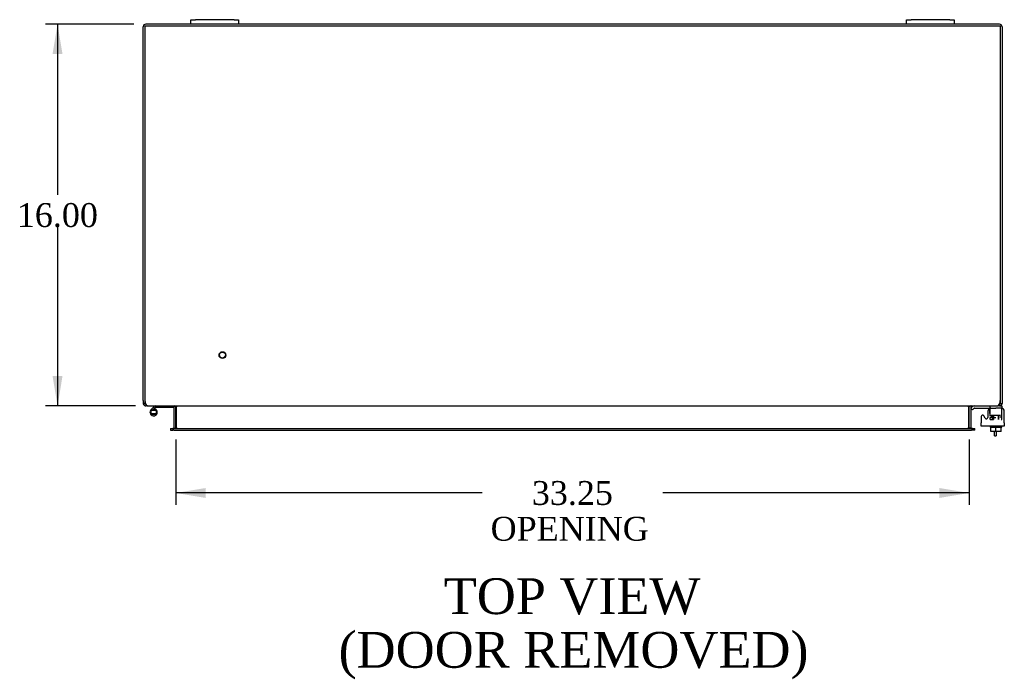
# Model space of a CAD drawing. Header units: inches. Extents: x 14 to 237, y 6 to 158.
# Tile 4 of 9: x 62 to 104, y 116 to 144. Entities that reach past the tile are written whole.
import ezdxf
from ezdxf.enums import TextEntityAlignment as Align

# ---------------------------------------------------------------- set-up
doc = ezdxf.new("R2010")
doc.units = ezdxf.units.IN
doc.header["$MEASUREMENT"] = 0
for name, color, linetype in [('COM40153-1', 7, 'CONTINUOUS'), ('COM42667', 7, 'CONTINUOUS'), ('COM42780', 7, 'CONTINUOUS'), ('COM48496', 7, 'CONTINUOUS'), ('COM70236-4', 7, 'CONTINUOUS'), ('DEFAULT', 7, 'CONTINUOUS'), ('FET07710', 7, 'CONTINUOUS'), ('HNG10620-38B', 7, 'CONTINUOUS'), ('HNG10620-38P', 7, 'CONTINUOUS'), ('SCC19011', 7, 'CONTINUOUS'), ('STD21878', 7, 'CONTINUOUS'), ('WAF25035', 7, 'CONTINUOUS')]:
    doc.layers.add(name, color=color, linetype=linetype)
doc.styles.add('SEACAD_TIMES_NEW_ROMAN', font='times.ttf')

# ---------------------------------------------------------------- blocks, each defined once
blk = doc.blocks.new('GDIMGGROUP18')
at = {"layer": 'DEFAULT', "linetype": 'Continuous'}
for points in [[(63.636, 142.409), (64.053, 142.409), (63.845, 143.659)], [(63.636, 128.909), (63.845, 127.659), (64.053, 128.909)]]:
    blk.add_hatch(color=136, dxfattribs=at).paths.add_polyline_path(points)
at = {"layer": 'DEFAULT', "color": 136, "linetype": 'Continuous'}
for p, q in [((67.042, 143.659), (63.345, 143.659)), ((63.845, 143.659), (63.845, 136.509)), ((63.845, 135.159), (63.845, 127.659)), ((67.111, 127.659), (63.345, 127.659))]:
    blk.add_line(p, q, dxfattribs=at)
at = {"layer": 'DEFAULT', "color": 136, "linetype": 'Continuous', "style": 'SEACAD_TIMES_NEW_ROMAN'}
blk.add_text('16.00', height=1, dxfattribs=at).set_placement((62.139, 136.159), align=Align.TOP_LEFT)
blk = doc.blocks.new('GDIMGGROUP19')
at = {"layer": 'DEFAULT', "linetype": 'Continuous'}
for points in [[(70.059, 123.804), (70.059, 124.221), (68.809, 124.013)], [(100.809, 123.804), (102.059, 124.013), (100.809, 124.221)]]:
    blk.add_hatch(color=136, dxfattribs=at).paths.add_polyline_path(points)
at = {"layer": 'DEFAULT', "color": 136, "linetype": 'Continuous'}
for p, q in [((68.809, 126.254), (68.809, 123.513)), ((102.059, 126.254), (102.059, 123.513)), ((81.648, 124.013), (68.809, 124.013)), ((102.059, 124.013), (89.22, 124.013))]:
    blk.add_line(p, q, dxfattribs=at)
at = {"layer": 'DEFAULT', "color": 136, "linetype": 'Continuous', "style": 'SEACAD_TIMES_NEW_ROMAN'}
for s, p in [('33.25', (83.727, 124.513)), ('OPENING ', (81.998, 123.013))]:
    blk.add_text(s, height=1, dxfattribs=at).set_placement(p, align=Align.TOP_LEFT)

msp = doc.modelspace()

# ---------------------------------------------------------------- linework, layer by layer
at = {"layer": 'COM40153-1', "color": 7}
for p, q in [((103.112, 126.409), (103.112, 126.587)), ((103.112, 126.409), (103.184, 126.409)), ((103.184, 126.587), (103.184, 126.409))]:
    msp.add_line(p, q, dxfattribs=at)
at = {"layer": 'COM42667', "color": 7}
for p, q in [((102.559, 127.212), (102.559, 126.956)), ((102.733, 127.147), (102.67, 127.244)), ((102.843, 127.439), (102.843, 127.179)), ((103.529, 126.956), (103.529, 127.439)), ((102.559, 126.813), (102.559, 126.956)), ((103.529, 126.813), (102.559, 126.813)), ((103.529, 126.956), (103.529, 126.813))]:
    msp.add_line(p, q, dxfattribs=at)
for centre, radius, start, end in [((102.968, 127.439), 0.125, 90, 180), ((103.404, 127.439), 0.125, 0, 90), ((102.619, 127.212), 0.06, 32.8455, 180), ((102.783, 127.179), 0.06, 212.8455, 0)]:
    msp.add_arc(centre, radius, start, end, dxfattribs=at)
at = {"layer": 'COM42780', "color": 7}
for p, q in [((102.131, 127.567), (102.181, 127.617)), ((102.131, 127.567), (102.198, 127.499)), ((102.198, 127.499), (102.248, 127.55)), ((102.282, 127.659), (103.18, 127.659)), ((102.282, 127.564), (103.18, 127.564)), ((102.316, 127.565), (102.316, 127.564)), ((102.316, 127.565), (102.375, 127.565)), ((102.375, 127.565), (102.375, 127.564)), ((102.375, 127.565), (102.404, 127.565)), ((102.404, 127.565), (102.404, 127.564)), ((102.404, 127.565), (102.566, 127.565)), ((102.516, 127.565), (102.516, 127.564)), ((102.566, 127.565), (102.566, 127.564)), ((102.93, 127.229), (102.93, 127.643)), ((103.18, 127.659), (103.256, 127.659)), ((103.43, 127.564), (103.18, 127.564)), ((103.328, 127.659), (103.43, 127.659)), ((103.43, 127.659), (103.43, 127.564)), ((103.43, 127.561), (103.43, 127.564)), ((103.43, 127.517), (103.43, 127.561)), ((102.93, 127.182), (103.18, 127.182)), ((102.93, 127.087), (102.93, 127.173)), ((102.985, 127.277), (103.375, 127.277)), ((102.985, 127.277), (102.985, 127.198)), ((103.055, 127.087), (103.055, 127.277)), ((103.074, 127.277), (103.074, 127.087)), ((103.287, 127.087), (103.287, 127.277)), ((103.305, 127.087), (103.305, 127.277)), ((103.375, 127.182), (103.375, 127.22)), ((103.43, 127.227), (103.43, 127.517)), ((103.43, 127.087), (103.43, 127.227)), ((102.93, 127.087), (103.074, 127.087)), ((103.392, 127.087), (103.43, 127.087))]:
    msp.add_line(p, q, dxfattribs=at)
for radius in [0.143, 0.048]:
    msp.add_arc((102.282, 127.516), radius, 90, 135, dxfattribs=at)
msp.add_ellipse((102.68, 126.559), major_axis=(0, 14.322), ratio=0.017455, start_param=-1.524085, end_param=-1.503851, dxfattribs=at)
msp.add_open_spline([(102.927, 127.556), (102.927, 127.558), (102.926, 127.559), (102.925, 127.563), (102.923, 127.564), (102.922, 127.564)], degree=3, knots=[0.6179659, 0.6179659, 0.6179659, 0.6179659, 0.75, 0.75, 1, 1, 1, 1], dxfattribs=at)
at = {"layer": 'COM48496', "color": 7}
for p, q in [((69.434, 143.659), (67.542, 143.659)), ((99.434, 143.659), (71.434, 143.659)), ((103.326, 143.659), (101.434, 143.659)), ((67.434, 127.885), (67.434, 143.551)), ((103.434, 143.551), (103.434, 127.885)), ((67.434, 127.885), (67.434, 127.767)), ((67.506, 127.767), (67.434, 127.767)), ((67.506, 127.885), (67.506, 127.767)), ((67.542, 127.731), (67.522, 127.737)), ((67.542, 127.731), (67.542, 127.659)), ((67.611, 127.659), (67.542, 127.659)), ((68.735, 127.633), (68.798, 127.651)), ((68.737, 126.754), (68.737, 127.623)), ((68.809, 126.754), (68.809, 127.623)), ((102.059, 126.754), (102.059, 127.623)), ((102.132, 127.633), (102.07, 127.651)), ((102.131, 127.623), (102.131, 126.754)), ((103.326, 127.659), (103.256, 127.659)), ((103.326, 127.731), (103.345, 127.737)), ((103.326, 127.731), (103.326, 127.659)), ((103.362, 127.885), (103.362, 127.767)), ((103.362, 127.767), (103.434, 127.767)), ((103.434, 127.885), (103.434, 127.767)), ((68.579, 126.718), (68.579, 126.646)), ((68.579, 126.718), (68.649, 126.718)), ((68.649, 126.718), (68.673, 126.718)), ((68.734, 126.742), (68.785, 126.723)), ((102.133, 126.742), (102.082, 126.723)), ((102.194, 126.718), (102.218, 126.718)), ((102.218, 126.718), (102.289, 126.718)), ((102.289, 126.646), (102.289, 126.718)), ((68.579, 126.646), (68.649, 126.646)), ((68.649, 126.646), (68.673, 126.646)), ((102.218, 126.646), (102.194, 126.646)), ((102.289, 126.646), (102.218, 126.646))]:
    msp.add_line(p, q, dxfattribs=at)
for centre, radius, start, end in [((67.542, 143.551), 0.108, 90, 180), ((103.326, 143.551), 0.108, 0, 90), ((67.542, 127.767), 0.108, 180, 237.3569), ((67.542, 127.767), 0.109, 237.4482, 269.9087), ((67.542, 127.767), 0.036, 180, 237.3569), ((68.701, 127.623), 0.036, 16.2206, 89.9999), ((68.701, 127.623), 0.036, 0, 16.2205), ((68.701, 127.623), 0.108, 0, 16.2205), ((102.167, 127.623), 0.108, 163.7795, 180), ((102.167, 127.623), 0.036, 163.7795, 180), ((102.167, 127.623), 0.036, 90.0001, 163.7794), ((103.326, 127.767), 0.108, 270, 302.6431), ((103.326, 127.767), 0.036, 302.6431, 0), ((103.326, 127.767), 0.108, 302.6431, 0), ((68.701, 126.754), 0.036, 270.0001, 340.2178), ((68.701, 126.754), 0.036, 340.2179, 0), ((68.701, 126.754), 0.108, 347.0013, 0), ((102.167, 126.754), 0.108, 180, 192.9987), ((102.167, 126.754), 0.036, 180, 199.7821), ((102.167, 126.754), 0.036, 199.7822, 269.9999)]:
    msp.add_arc(centre, radius, start, end, dxfattribs=at)
at = {"layer": 'COM70236-4', "color": 7}
for p, q in [((67.506, 143.587), (103.362, 143.587)), ((67.506, 143.587), (67.506, 127.885)), ((103.362, 143.587), (103.362, 127.885)), ((67.611, 127.659), (103.256, 127.659)), ((68.833, 127.633), (68.833, 127.623)), ((68.833, 126.754), (68.833, 127.623)), ((102.034, 127.623), (102.034, 127.633)), ((102.034, 127.623), (102.034, 126.754)), ((68.713, 126.718), (68.673, 126.718)), ((68.673, 126.718), (68.673, 126.646)), ((68.713, 126.718), (102.154, 126.718)), ((68.833, 126.754), (68.833, 126.742)), ((102.034, 126.742), (102.034, 126.754)), ((102.194, 126.718), (102.154, 126.718)), ((102.194, 126.646), (102.194, 126.718)), ((68.713, 126.646), (68.673, 126.646)), ((68.713, 126.646), (102.154, 126.646)), ((102.194, 126.646), (102.154, 126.646))]:
    msp.add_line(p, q, dxfattribs=at)
for centre, radius, start, end in [((67.756, 127.885), 0.25, 180, 208.1546), ((67.749, 127.812), 0.219, 191.9345, 218.5283), ((67.614, 127.706), 0.0474, 219.5351, 265.4044), ((68.751, 127.516), 0.144, 54.8335, 86.5117), ((102.116, 127.516), 0.144, 93.4883, 125.1665), ((103.253, 127.706), 0.0474, 274.5956, 320.4649), ((103.118, 127.812), 0.219, 321.4717, 348.0655), ((103.112, 127.885), 0.25, 331.8454, 0), ((68.741, 126.908), 0.19, 272.3178, 299.1088), ((102.126, 126.908), 0.19, 240.8912, 267.6822), ((102.126, 126.908), 0.19, 240.8912, 250.4903)]:
    msp.add_arc(centre, radius, start, end, dxfattribs=at)
at = {"layer": 'FET07710', "color": 7}
for p, q in [((69.434, 143.846), (69.621, 143.846)), ((69.434, 143.659), (69.434, 143.846)), ((69.621, 143.659), (69.434, 143.659)), ((71.246, 143.846), (69.621, 143.846)), ((71.246, 143.659), (69.621, 143.659)), ((71.246, 143.846), (71.434, 143.846)), ((71.434, 143.659), (71.246, 143.659)), ((71.434, 143.846), (71.434, 143.659)), ((99.434, 143.846), (99.621, 143.846)), ((99.434, 143.659), (99.434, 143.846)), ((99.621, 143.659), (99.434, 143.659)), ((101.246, 143.846), (99.621, 143.846)), ((101.246, 143.659), (99.621, 143.659)), ((101.246, 143.846), (101.434, 143.846)), ((101.434, 143.659), (101.246, 143.659)), ((101.434, 143.846), (101.434, 143.659))]:
    msp.add_line(p, q, dxfattribs=at)
at = {"layer": 'HNG10620-38B', "color": 7}
for p, q in [((67.873, 127.615), (67.764, 127.506)), ((67.915, 127.573), (67.829, 127.487)), ((67.89, 127.633), (67.873, 127.615)), ((67.873, 127.615), (67.915, 127.573)), ((67.918, 127.545), (67.9, 127.487)), ((67.933, 127.59), (67.915, 127.573)), ((68.689, 127.599), (67.953, 127.599)), ((68.689, 127.659), (68.689, 127.599))]:
    msp.add_line(p, q, dxfattribs=at)
for centre, radius, start, end in [((67.873, 127.398), 0.154, 135, 72.8181), ((67.953, 127.57), 0.089, 90, 135), ((67.953, 127.57), 0.029, 90, 135)]:
    msp.add_arc(centre, radius, start, end, dxfattribs=at)
at = {"layer": 'HNG10620-38P', "color": 7}
for p, q in [((67.758, 127.463), (67.758, 127.333)), ((67.988, 127.463), (67.758, 127.463)), ((67.988, 127.333), (67.758, 127.333)), ((67.988, 127.333), (67.988, 127.463))]:
    msp.add_line(p, q, dxfattribs=at)
for centre, start, end in [((67.877, 127.229), 90.9722, 117.1004), ((67.877, 127.566), 242.9006, 269.0262), ((67.868, 127.229), 62.9012, 89.0261), ((67.868, 127.566), 270.9722, 297.1006)]:
    msp.add_arc(centre, 0.262, start, end, dxfattribs=at)
at = {"layer": 'SCC19011', "color": 7}
for p, q in [((102.965, 126.587), (102.965, 126.768)), ((103.18, 126.587), (103.18, 126.768)), ((103.395, 126.587), (103.395, 126.768)), ((103.18, 126.587), (102.965, 126.587)), ((103.395, 126.587), (103.18, 126.587))]:
    msp.add_line(p, q, dxfattribs=at)
at = {"layer": 'STD21878', "color": 7}
for radius in [0.141, 0.125]:
    msp.add_circle((70.756, 129.791), radius, dxfattribs=at)
at = {"layer": 'WAF25035', "color": 7}
for p, q in [((102.93, 126.813), (102.93, 126.768)), ((102.93, 126.768), (103.43, 126.768)), ((103.43, 126.768), (103.43, 126.813))]:
    msp.add_line(p, q, dxfattribs=at)

# ---------------------------------------------------------------- block references
at = {"layer": 'DEFAULT', "color": 7}
for name in ['GDIMGGROUP18', 'GDIMGGROUP19']:
    msp.add_blockref(name, (0, 0), dxfattribs=at)

# ---------------------------------------------------------------- texts
at = {"layer": 'DEFAULT', "color": 7, "style": 'SEACAD_TIMES_NEW_ROMAN'}
for s, p in [('TOP VIEW', (80.033, 120.44)), ('(DOOR REMOVED)', (75.625, 118.19))]:
    msp.add_text(s, height=1.5, dxfattribs=at).set_placement(p, align=Align.TOP_LEFT)

doc.saveas('drawing.dxf')
